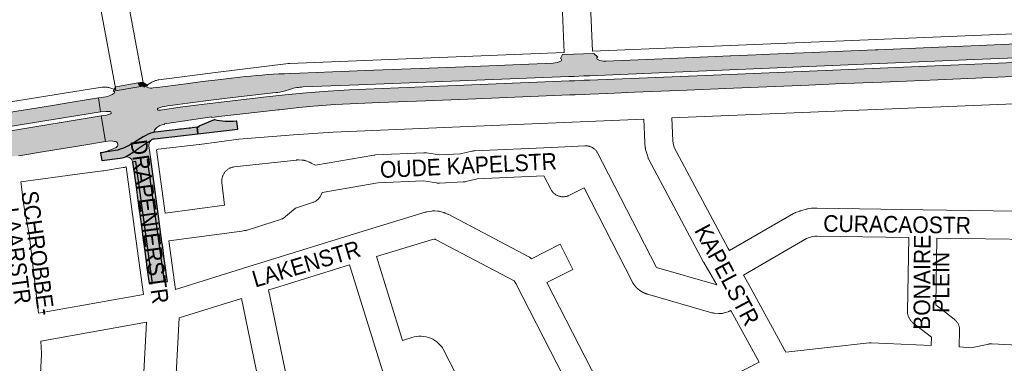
# Paper-space layout 'Layout1' of a CAD drawing. Header units: metres. Extents: x 123097 to 144122, y 392739 to 407589.
# Tile 250 of 256: x 133224 to 133681, y 398531 to 398690. Entities that reach past the tile are written whole.
import ezdxf
from ezdxf.enums import TextEntityAlignment as Align

# ---------------------------------------------------------------- set-up
doc = ezdxf.new("R2010")
doc.units = ezdxf.units.M
doc.header["$MEASUREMENT"] = 0
for name, color, linetype, lineweight in [('gs-anno-wegen algemeen tekst', 7, 'Continuous', 0), ('gs-knt-aanvullende hoofdweg', 7, 'Continuous', 0), ('gs-knt-hoofdweg', 7, 'Continuous', 0), ('gs-knt-wegen algemeen', 7, 'Continuous', 0), ('ir-ARC-asfalt-hoofdwegen-te inspecteren', 5, 'Continuous', 0), ('ir-ARC-fietspaden naastliggend- te inspecteren', 1, 'Continuous', 0)]:
    doc.layers.add(name, color=color, linetype=linetype, lineweight=lineweight)
doc.styles.add('Style-Arial', font='arial.ttf')

psp = doc.layouts.get("Layout1")

# ---------------------------------------------------------------- hatches: boundary and pattern name
at = {"layer": 'ir-ARC-asfalt-hoofdwegen-te inspecteren', "linetype": 'Continuous', "lineweight": 13, "extrusion": (0, 0, -1)}
for points in [[(-133753.898, 398666.778, 0.0107264), (-133762.116, 398666.994), (-133777.139, 398667.414), (-133778.741, 398667.439), (-133789.001, 398667.465), (-133799.005, 398667.615), (-133805.976, 398667.843), (-133806.419, 398667.858), (-133810.235, 398667.983), (-133820.457, 398668.481), (-133825.204, 398668.782), (-133828.669, 398669.002), (-133838.858, 398669.865), (-133843.605, 398670.316), (-133843.604, 398670.323), (-133843.61, 398670.317), (-133844.046, 398670.358), (-133847.05, 398670.644), (-133848.024, 398670.75), (-133848.426, 398670.794), (-133847.617, 398679.912, 0.3936255), (-133847.167, 398679.347), (-133846.501, 398679.263), (-133836.299, 398678.373), (-133827.579, 398677.666), (-133817.41, 398676.942), (-133816.045, 398676.794), (-133814.685, 398676.609, -0.0161734), (-133811.465, 398676.017), (-133805.617, 398674.695, 0.0645098), (-133799.616, 398674.078), (-133781.651, 398673.888), (-133763.7, 398673.572), (-133753.586, 398673.333), (-133751.64, 398673.239), (-133736.69, 398672.597), (-133644.857, 398668.801), (-133593.922, 398666.639), (-133542.003, 398664.477), (-133488.354, 398662.279), (-133485.87, 398662.178), (-133481.46, 398661.979), (-133478.932, 398661.883), (-133430.066, 398659.92), (-133377.178, 398657.758), (-133367.187, 398657.204), (-133357.236, 398656.406), (-133347.341, 398655.429), (-133337.358, 398654.307), (-133308.598, 398651.006), (-133298.68, 398649.694), (-133290.532, 398648.53), (-133289.516, 398648.385), (-133289.132, 398648.33), (-133288.698, 398648.268, 0.9568047), (-133288.414, 398649.227, 0.035754), (-133290.391, 398649.867, 0.0200493), (-133295.311, 398650.674), (-133302.256, 398651.632), (-133314.166, 398653.15), (-133323.066, 398654.162), (-133342.953, 398656.457, -0.0459186), (-133346.859, 398657.2), (-133349.744, 398658.05, 0.0671214), (-133355.694, 398659.091), (-133381.428, 398660.103), (-133412.622, 398661.315), (-133478.803, 398663.925), (-133481.329, 398663.992), (-133485.729, 398664.188), (-133488.303, 398664.294), (-133527.928, 398665.914), (-133666.609, 398671.753), (-133751.53, 398675.251), (-133753.493, 398675.297), (-133796.216, 398676.98), (-133806.196, 398677.393), (-133814.615, 398677.87), (-133817.184, 398678.016), (-133827.153, 398678.695), (-133837.105, 398679.49), (-133847.062, 398680.4, 0.3999016), (-133847.616, 398679.923), (-133846.994, 398686.923), (-133846.417, 398686.87), (-133836.221, 398685.928), (-133828.983, 398685.339), (-133819.82, 398684.695), (-133815.904, 398684.447), (-133807.286, 398683.964), (-133757.676, 398681.952), (-133751.304, 398681.693), (-133734.532, 398681.01), (-133731.292, 398680.897), (-133711.8, 398680.089), (-133693.324, 398679.333), (-133669.048, 398678.322), (-133650.238, 398677.541), (-133622.074, 398676.361), (-133620.843, 398676.294), (-133602.263, 398675.494), (-133591.576, 398675.045), (-133583.339, 398674.713), (-133571.994, 398674.214), (-133568.751, 398674.102), (-133565.523, 398673.962), (-133553.863, 398673.5), (-133553.621, 398673.471), (-133522.387, 398672.163), (-133514.648, 398671.847), (-133495.957, 398671.097, 0.1359244), (-133491.932, 398671.984, 0.6908089), (-133492.166, 398672.954), (-133490.409, 398674.669), (-133485.58, 398674.477), (-133480.956, 398674.266), (-133475.895, 398674.097), (-133474.973, 398672.21, 0.7231662), (-133475.226, 398671.267, 0.1181142), (-133471.533, 398670.088), (-133430.378, 398668.449), (-133409.914, 398667.656), (-133388.444, 398666.844), (-133369.292, 398666.091), (-133354.069, 398665.52), (-133349.169, 398665.332), (-133346.948, 398665.226, -0.019061), (-133326.308, 398663.619), (-133316.129, 398662.426), (-133308.96, 398661.577), (-133301.246, 398660.584), (-133299.034, 398660.284), (-133289.241, 398659.031), (-133286.198, 398658.641, 0.0949148), (-133283.553, 398658.834, 0.793158), (-133283.608, 398659.829), (-133280.399, 398659.289), (-133267.654, 398657.143, 0.7502351), (-133268.016, 398656.246), (-133267.171, 398655.659, 0.0957507), (-133264.253, 398654.542), (-133263.092, 398654.363), (-133260.772, 398653.993), (-133261.811, 398647.594), (-133264.152, 398647.742, 0.0886892), (-133266.295, 398647.658, 0.783693), (-133266.397, 398646.647), (-133266.294, 398646.609, 0.0382907), (-133264.445, 398646.094), (-133262.108, 398645.739), (-133263.989, 398633.764), (-133266.318, 398634.068), (-133267.453, 398634.003), (-133268.296, 398633.872), (-133268.668, 398633.815, 0.7132328), (-133268.935, 398631.068), (-133266.894, 398630.158), (-133264.641, 398629.338), (-133262.951, 398628.909), (-133261.755, 398628.653), (-133261.817, 398628.369), (-133264.702, 398629.043), (-133269.832, 398629.842, -0.0680743), (-133277.869, 398633.674), (-133281.587, 398636.045, 0.0824775), (-133286.328, 398637.991), (-133287.13, 398638.208, 0.6702343), (-133286.699, 398639.046), (-133287.414, 398639.79), (-133287.584, 398639.946), (-133287.558, 398639.939, 0.1940963), (-133291.38, 398641.716), (-133291.392, 398641.717), (-133291.358, 398641.949), (-133313.281, 398645.275), (-133313.336, 398645.005), (-133316.542, 398645.383), (-133326.358, 398646.495), (-133344.075, 398648.503), (-133344.562, 398648.556), (-133351.257, 398649.286), (-133353.699, 398649.52), (-133360.438, 398650.166), (-133370.464, 398650.895), (-133380.886, 398651.413), (-133391.12, 398651.88), (-133412.565, 398652.717), (-133432.02, 398653.487), (-133479.205, 398655.389), (-133481.759, 398655.49), (-133486.086, 398655.656), (-133488.626, 398655.761), (-133496.867, 398656.1), (-133509.292, 398656.624), (-133533.715, 398657.608), (-133555.154, 398658.518), (-133589.999, 398659.95), (-133602.454, 398660.508), (-133623.884, 398661.352), (-133635.309, 398661.849), (-133649.765, 398662.452), (-133674.186, 398663.495), (-133694.613, 398664.335), (-133713.042, 398665.134), (-133751.869, 398666.722)], [(-133173.864, 398639.895, 0.1491156), (-133170.456, 398640.505, 0.6269432), (-133170.639, 398641.442), (-133168.764, 398641.112), (-133161.006, 398639.748, 0.4254686), (-133161.393, 398639.143, 0.2986643), (-133159.705, 398637.52), (-133108.194, 398629.309), (-133086.969, 398625.942), (-133068.192, 398622.973), (-133048.979, 398619.915), (-133028.765, 398616.673), (-133007.558, 398613.305), (-133000, 398612.112), (-132989.314, 398610.425), (-132949.903, 398604.114), (-132909.476, 398597.707), (-132905.275, 398597.051), (-132898.37, 398595.973), (-132886.131, 398594.034), (-132884.095, 398593.713), (-132879.176, 398592.862), (-132867.599, 398590.617), (-132863.419, 398589.83), (-132858.526, 398588.977), (-132857.183, 398588.769), (-132843.475, 398586.569), (-132842.42, 398586.4), (-132840.42, 398586.08, 0.0277004), (-132831.705, 398585.186), (-132828.911, 398585.106), (-132825.053, 398585.154), (-132822.176, 398585.349), (-132819.001, 398585.687), (-132815.84, 398586.145), (-132812.698, 398586.722), (-132811.191, 398587.044), (-132808.782, 398587.62), (-132811.673, 398578.431), (-132813.774, 398578.063), (-132816.45, 398577.667), (-132819.099, 398577.349), (-132821.755, 398577.09), (-132824.418, 398576.93), (-132826.952, 398576.873), (-132829.924, 398577.21), (-132832.884, 398577.689), (-132833.116, 398577.729), (-132837.817, 398578.542), (-132864.406, 398583.453), (-132874.206, 398585.298), (-132883.092, 398586.984), (-132906.418, 398590.682), (-133000, 398605.562), (-133059.751, 398615.063), (-133160.734, 398631.06), (-133161.488, 398631.18), (-133174.884, 398633.487), (-133176.134, 398633.702), (-133194.972, 398636.784), (-133230.172, 398642.496), (-133261.811, 398647.594), (-133260.772, 398653.993), (-133248.485, 398651.991), (-133239.527, 398650.562), (-133228.824, 398648.822), (-133216.221, 398646.809), (-133210.555, 398645.88), (-133191.344, 398642.775), (-133174.107, 398639.948)]]:
    psp.add_hatch(color=5, dxfattribs=at).paths.add_polyline_path(points)
at = {"layer": 'ir-ARC-asfalt-hoofdwegen-te inspecteren', "linetype": 'Continuous', "lineweight": 13}
for points in [[(133267.654, 398657.143), (133268.746, 398659.166), (133268.989, 398659.208), (133279.036, 398660.948), (133279.679, 398659.931), (133280.399, 398659.289)], [(133280.399, 398659.289), (133279.679, 398659.931), (133279.036, 398660.948), (133281.318, 398661.343), (133283.608, 398659.829)], [(132827.073, 398573.96, 0.00325), (132826.36, 398573.741), (132819.37, 398571.251), (132817.022, 398570.272), (132814.6, 398569.261), (132817.532, 398559.841), (132820.145, 398561.27), (132831.789, 398567.278, -0.0464668), (132850.137, 398572.989), (132851.351, 398573.263), (132872.519, 398576.694), (132913.921, 398583.321), (132932.161, 398586.131), (132944.973, 398588.215), (132951.383, 398589.268), (133000, 398596.973), (133050.397, 398604.961), (133093.772, 398611.846), (133113.008, 398614.665), (133131.268, 398617.189), (133148.584, 398619.554), (133162.266, 398621.435), (133172.803, 398622.884), (133176.493, 398623.384), (133192.118, 398625.499), (133204.271, 398627.06, -0.0450794), (133215.274, 398627.086), (133215.736, 398627.054, 0.0517466), (133223.718, 398627.205), (133226.687, 398627.653), (133234.811, 398628.974), (133253.034, 398631.976), (133263.989, 398633.764), (133262.108, 398645.739), (133219.189, 398638.634, 0.0400638), (133209.563, 398636.049, -0.0647366), (133197.967, 398632.88), (133175.468, 398629.825), (133164.325, 398628.312), (133161.239, 398627.888), (133117.802, 398621.92), (133093.103, 398618.329), (133068.426, 398614.443), (133018.111, 398606.458), (133000, 398603.579), (132967.778, 398598.456), (132916.485, 398590.284), (132864.634, 398581.957), (132858.236, 398580.967), (132849.354, 398579.386), (132839.572, 398577.354), (132834.722, 398576.148), (132833.719, 398575.867), (132829.936, 398574.808)]]:
    psp.add_hatch(color=5, dxfattribs=at).paths.add_polyline_path(points)
at = {"layer": 'ir-ARC-asfalt-hoofdwegen-te inspecteren', "linetype": 'Continuous', "lineweight": 13, "extrusion": (0, 0, -1)}
psp.add_hatch(color=5, dxfattribs=at).paths.add_polyline_path([(-133284.159, 398631.881), (-133284.345, 398633.274), (-133285.155, 398634.422), (-133281.467, 398632.103), (-133277.932, 398629.558), (-133275.659, 398628.048), (-133273.26, 398626.747), (-133273.031, 398626.63), (-133274.238, 398626.729), (-133275.374, 398626.305), (-133276.221, 398625.439), (-133276.619, 398624.295), (-133278.067, 398624.481), (-133282.838, 398589.844), (-133285.798, 398568.069), (-133287.834, 398568.353), (-133287.932, 398568.559), (-133288.164, 398568.761), (-133288.802, 398568.851), (-133289.093, 398568.707), (-133289.232, 398568.558), (-133291.26, 398568.818), (-133290.436, 398574.403), (-133288.854, 398585.66), (-133283.441, 398625.474), (-133285.001, 398625.686)], flags=0)
at = {"layer": 'ir-ARC-fietspaden naastliggend- te inspecteren', "linetype": 'Continuous', "lineweight": 30, "extrusion": (0, 0, -1)}
psp.add_hatch(color=1, dxfattribs=at).paths.add_polyline_path([(-133324.557, 398643.245, 0.073616), (-133314.556, 398643.799), (-133314.462, 398643.815), (-133307.277, 398640.892, 0.5319544), (-133307.031, 398640.467), (-133306.575, 398640.415), (-133306.912, 398637.45), (-133325.321, 398639.532), (-133324.906, 398643.284)])
at = {"layer": 'ir-ARC-fietspaden naastliggend- te inspecteren', "linetype": 'Continuous', "lineweight": 30}
psp.add_hatch(color=1, dxfattribs=at).paths.add_polyline_path([(133286.328, 398637.991, 0.0824775), (133281.587, 398636.045), (133277.869, 398633.674, -0.0680743), (133269.832, 398629.842), (133264.702, 398629.043), (133261.817, 398628.369), (133262.283, 398624.966), (133270.904, 398626.146), (133271.711, 398626.298), (133273.031, 398626.63), (133273.26, 398626.747, 0.0449474), (133277.932, 398629.558, -0.0312787), (133285.155, 398634.422, -0.1517727), (133286.768, 398635.128), (133306.912, 398637.45), (133306.575, 398640.415), (133303.219, 398640.034), (133303.223, 398640.002), (133303.194, 398640.031), (133302.781, 398639.984), (133299.203, 398639.578), (133299.203, 398639.578), (133298.83, 398639.536), (133298.457, 398639.494), (133298.457, 398639.494), (133296.273, 398639.246), (133287.13, 398638.208)])
for points in [[(133284.108, 398569.159), (133284.293, 398567.859), (133285.798, 398568.069), (133282.838, 398589.844), (133278.067, 398624.481), (133276.619, 398624.295), (133277.34, 398619.109), (133277.909, 398614.898), (133278.203, 398612.661), (133279.564, 398602.763), (133279.903, 398600.089), (133281.004, 398592.14), (133281.372, 398589.34), (133281.928, 398585.241), (133282.888, 398578.162), (133283.288, 398575.209)], [(133288.942, 398596.743), (133288.767, 398598.029), (133287.817, 398604.892), (133286.727, 398612.994), (133285.001, 398625.686), (133283.441, 398625.474), (133288.854, 398585.66), (133290.436, 398574.403), (133291.26, 398568.818), (133292.735, 398569.007), (133292.485, 398570.756), (133291.73, 398576.296), (133291.32, 398579.303), (133290.423, 398585.884), (133290.365, 398586.307), (133289.759, 398590.753)]]:
    psp.add_hatch(color=1, dxfattribs=at).paths.add_polyline_path(points, flags=0)

# ---------------------------------------------------------------- linework, layer by layer
at = {"layer": 'gs-knt-aanvullende hoofdweg', "color": 7, "linetype": 'Continuous', "flags": 128}
for points in [[(133287.708, 398630.037), (133291.703, 398600.645)], [(133281.667, 398562.979), (133277.697, 398592.172), (133273.624, 398622.091)], [(133293.458, 398587.744), (133296.513, 398565.274)], [(133274.299, 398388.106), (133274.577, 398391.488), (133282.997, 398550.03)], [(133298.151, 398552.149), (133289.57, 398390.583), (133289.556, 398390.366), (133289.302, 398387.278)]]:
    psp.add_lwpolyline(points, dxfattribs=at)
at = {"layer": 'gs-knt-hoofdweg', "color": 7, "linetype": 'Continuous', "flags": 128}
for points in [[(133489.702, 398675.627), (133767.646, 398687.131), (133814.815, 398689.201), (133846.123, 398691.621), (133846.502, 398691.641), (133846.882, 398691.644), (133847.261, 398691.628), (133847.639, 398691.594), (133848.016, 398691.543), (133848.389, 398691.473), (133848.759, 398691.386), (133849.124, 398691.282), (133849.483, 398691.16), (133849.837, 398691.022), (133850.184, 398690.867), (133851.405, 398690.285)], [(133281.872, 398658.942), (133285.587, 398661.251), (133285.913, 398661.444), (133286.249, 398661.621), (133286.593, 398661.782), (133286.944, 398661.926), (133287.301, 398662.054), (133287.664, 398662.165), (133288.032, 398662.258), (133288.404, 398662.334), (133288.779, 398662.391), (133314.976, 398665.813), (133315.042, 398665.821), (133348.845, 398669.949), (133349.17, 398669.982), (133349.495, 398670.002), (133476.693, 398675.097)], [(133170.492, 398644.16), (133219.073, 398652.093), (133253.642, 398657.663), (133253.735, 398657.677), (133262.441, 398658.975), (133262.798, 398659.021), (133263.157, 398659.049), (133263.517, 398659.062), (133263.876, 398659.059), (133264.236, 398659.039), (133264.594, 398659.004), (133264.95, 398658.952), (133265.304, 398658.884), (133265.654, 398658.801), (133266, 398658.702), (133268.841, 398657.819)], [(133752.166, 398654.025), (133745.534, 398653.811), (133526.565, 398644.721)], [(133513.557, 398644.179), (133395.227, 398639.248), (133369.575, 398638.073), (133351.223, 398636.953), (133325.807, 398634.933), (133307.613, 398632.481), (133307.484, 398632.465), (133288.411, 398630.283), (133287.708, 398630.037)], [(133273.624, 398622.091), (133273.454, 398622.024), (133273.161, 398621.925), (133272.863, 398621.84), (133272.562, 398621.77), (133272.258, 398621.713), (133263.082, 398620.24), (133262.847, 398620.207), (133252.167, 398618.89), (133224.743, 398615.16)]]:
    psp.add_lwpolyline(points, dxfattribs=at)
at = {"layer": 'gs-knt-wegen algemeen', "color": 7, "linetype": 'Continuous', "flags": 128}
for points in [[(133476.693, 398675.097), (133471.823, 398790.154), (133471.817, 398790.457), (133471.825, 398790.761), (133471.848, 398791.063), (133472.897, 398801.776)], [(133485.054, 398785.438), (133489.702, 398675.627)], [(133268.841, 398657.819), (133245.782, 398781.372)], [(133259.212, 398780.376), (133281.785, 398659.43), (133281.793, 398659.385), (133281.872, 398658.942)], [(133547.356, 398567.375), (133545.267, 398571.163), (133541.395, 398577.689), (133541.25, 398577.945), (133515.867, 398625.482), (133515.739, 398625.735), (133515.622, 398625.994), (133515.516, 398626.258), (133515.422, 398626.527), (133515.339, 398626.799), (133514.409, 398630.133), (133514.34, 398630.406), (133514.282, 398630.682), (133514.236, 398630.96), (133514.202, 398631.24), (133514.031, 398632.965), (133514.015, 398633.151), (133514.005, 398633.338), (133513.557, 398644.179)], [(133526.565, 398644.721), (133527.006, 398634.063), (133527.102, 398633.087), (133527.689, 398630.985), (133552.666, 398584.207), (133553.232, 398583.253)], [(133291.703, 398600.645), (133319.162, 398604.372), (133317.999, 398614.845), (133317.971, 398615.164), (133317.96, 398615.483), (133317.963, 398615.802), (133317.983, 398616.121), (133318.018, 398616.439), (133318.069, 398616.754), (133318.135, 398617.067), (133318.216, 398617.376), (133318.313, 398617.681), (133318.424, 398617.98), (133318.55, 398618.274), (133318.69, 398618.561), (133318.844, 398618.841), (133319.011, 398619.113), (133319.192, 398619.376), (133319.386, 398619.631), (133319.591, 398619.875), (133319.809, 398620.109), (133320.037, 398620.333), (133320.277, 398620.544), (133320.526, 398620.744), (133320.785, 398620.931), (133321.053, 398621.106), (133321.329, 398621.267), (133321.612, 398621.414), (133321.903, 398621.547), (133322.2, 398621.666), (133322.502, 398621.77), (133322.808, 398621.859), (133323.119, 398621.933), (133323.433, 398621.991), (133323.75, 398622.034), (133352.53, 398625.232), (133352.781, 398625.255), (133353.033, 398625.268), (133353.285, 398625.272), (133353.537, 398625.266), (133355.074, 398625.198), (133355.36, 398625.179), (133355.645, 398625.147), (133355.928, 398625.103), (133356.209, 398625.047), (133356.487, 398624.978), (133356.762, 398624.897), (133357.033, 398624.804), (133358.477, 398624.273), (133358.712, 398624.182), (133358.942, 398624.081), (133359.169, 398623.972), (133359.392, 398623.854), (133361.328, 398622.778), (133388.417, 398627.491), (133388.69, 398627.532), (133388.963, 398627.562), (133389.238, 398627.58), (133411.544, 398628.591), (133411.805, 398628.598), (133412.065, 398628.594), (133412.325, 398628.58), (133412.584, 398628.555), (133412.842, 398628.52), (133418.883, 398627.578), (133428.593, 398628.056), (133433.834, 398629.318), (133434.139, 398629.384), (133434.447, 398629.435), (133434.757, 398629.471), (133435.068, 398629.492), (133470.695, 398631.082), (133470.719, 398631.083)], [(133470.719, 398631.083), (133470.722, 398631.083), (133470.726, 398631.083)], [(133470.719, 398631.083), (133470.722, 398631.083), (133470.726, 398631.083)], [(133470.726, 398631.083), (133486.154, 398631.839), (133486.464, 398631.847), (133486.774, 398631.84), (133487.084, 398631.818), (133487.393, 398631.782), (133487.699, 398631.73), (133488.002, 398631.665), (133488.302, 398631.584), (133488.598, 398631.49), (133488.889, 398631.382), (133489.175, 398631.259), (133489.454, 398631.124)], [(133489.454, 398631.124), (133489.727, 398630.975), (133489.992, 398630.813), (133490.249, 398630.639), (133490.498, 398630.453), (133490.737, 398630.255), (133490.967, 398630.046), (133491.186, 398629.827), (133491.395, 398629.597), (133491.592, 398629.357), (133491.778, 398629.108), (133491.952, 398628.851), (133492.113, 398628.586), (133492.262, 398628.313), (133494.449, 398624.058), (133519.447, 398575.423), (133547.356, 398567.375)], [(133224.743, 398615.16), (133226.238, 398604.187), (133228.772, 398589.969), (133228.802, 398589.782), (133228.828, 398589.595), (133233.018, 398554.309)], [(133467.17, 398617.892), (133436.274, 398616.513), (133431.047, 398615.255), (133430.749, 398615.191), (133430.449, 398615.14), (133430.147, 398615.104), (133429.843, 398615.082), (133418.858, 398614.541), (133418.593, 398614.533), (133418.327, 398614.536), (133418.062, 398614.55), (133417.798, 398614.575), (133417.535, 398614.611), (133411.481, 398615.555), (133390.241, 398614.592), (133364.496, 398610.114), (133363.816, 398608.784), (133363.665, 398608.504), (133363.499, 398608.231), (133363.32, 398607.967), (133363.129, 398607.712), (133362.926, 398607.466), (133362.71, 398607.231), (133362.483, 398607.007), (133362.246, 398606.794), (133361.999, 398606.593), (133361.742, 398606.404), (133361.476, 398606.229), (133361.201, 398606.066), (133360.92, 398605.917), (133360.631, 398605.782), (133360.336, 398605.661), (133360.035, 398605.555), (133352.099, 398602.971), (133347.469, 398598.992), (133347.245, 398598.808), (133347.013, 398598.634), (133346.774, 398598.471), (133346.527, 398598.318), (133346.274, 398598.177), (133346.015, 398598.047), (133345.751, 398597.929), (133345.481, 398597.822), (133345.208, 398597.728), (133329.647, 398592.756), (133329.376, 398592.675), (133329.101, 398592.607), (133328.823, 398592.551), (133328.543, 398592.506), (133327.211, 398592.325), (133293.458, 398587.744)], [(133553.906, 398555.495), (133553.84, 398555.458), (133553.613, 398555.339), (133553.382, 398555.229), (133553.147, 398555.128), (133552.909, 398555.036), (133552.666, 398554.954), (133550.808, 398554.364), (133550.502, 398554.275), (133550.192, 398554.201), (133549.879, 398554.143), (133549.563, 398554.099), (133549.246, 398554.072), (133548.927, 398554.06), (133548.608, 398554.063), (133548.29, 398554.082), (133546.348, 398554.246), (133546.094, 398554.273), (133545.841, 398554.309), (133545.589, 398554.356), (133545.34, 398554.412), (133545.093, 398554.478), (133515.214, 398563.093), (133515.142, 398563.114), (133515.072, 398563.135), (133515.002, 398563.156), (133514.932, 398563.178), (133514.862, 398563.2), (133514.793, 398563.223), (133514.723, 398563.247), (133514.654, 398563.27), (133514.585, 398563.294), (133514.516, 398563.319), (133514.446, 398563.344), (133514.378, 398563.369), (133514.31, 398563.395), (133514.241, 398563.421), (133514.173, 398563.448), (133514.105, 398563.475), (133514.037, 398563.503), (133513.969, 398563.531), (133513.901, 398563.559), (133513.835, 398563.588), (133513.767, 398563.617), (133513.7, 398563.647), (133513.633, 398563.677), (133513.567, 398563.708), (133513.501, 398563.739), (133513.434, 398563.77), (133513.368, 398563.802), (133513.303, 398563.834), (133513.237, 398563.867), (133513.171, 398563.9), (133513.106, 398563.934), (133513.042, 398563.967), (133512.977, 398564.002), (133512.912, 398564.037), (133512.848, 398564.072), (133512.784, 398564.107), (133512.72, 398564.143), (133512.656, 398564.18), (133512.593, 398564.217), (133512.53, 398564.254), (133512.467, 398564.291), (133512.404, 398564.329), (133512.342, 398564.368), (133512.28, 398564.406), (133512.218, 398564.446), (133512.156, 398564.485), (133512.095, 398564.525), (133512.034, 398564.565), (133511.973, 398564.606), (133511.912, 398564.648), (133511.852, 398564.689), (133511.792, 398564.731), (133511.732, 398564.773), (133511.672, 398564.816), (133511.613, 398564.859), (133511.554, 398564.902), (133511.495, 398564.946), (133511.437, 398564.99), (133511.378, 398565.035), (133511.321, 398565.079), (133511.263, 398565.125), (133511.206, 398565.171), (133511.148, 398565.217), (133511.092, 398565.263), (133511.036, 398565.31), (133510.979, 398565.357), (133510.923, 398565.404), (133510.868, 398565.452), (133510.813, 398565.5), (133510.758, 398565.549), (133510.703, 398565.598), (133510.649, 398565.646), (133510.595, 398565.696), (133510.541, 398565.746), (133510.488, 398565.796), (133510.435, 398565.846), (133510.382, 398565.898), (133510.33, 398565.949), (133510.277, 398566.001), (133510.226, 398566.052), (133510.175, 398566.104), (133510.123, 398566.157), (133510.073, 398566.21), (133510.023, 398566.263), (133509.972, 398566.316), (133509.923, 398566.37), (133509.873, 398566.425), (133509.824, 398566.479), (133509.776, 398566.534), (133509.727, 398566.589), (133509.679, 398566.644), (133509.632, 398566.7), (133509.584, 398566.756), (133509.537, 398566.812), (133509.491, 398566.869), (133509.445, 398566.925), (133509.399, 398566.983), (133509.353, 398567.04), (133509.308, 398567.098), (133509.264, 398567.156), (133509.219, 398567.214), (133509.175, 398567.273), (133509.131, 398567.332), (133509.089, 398567.391), (133509.045, 398567.45), (133509.003, 398567.51), (133508.961, 398567.57), (133508.919, 398567.63), (133508.878, 398567.691), (133508.837, 398567.752), (133508.796, 398567.813), (133508.756, 398567.874), (133508.716, 398567.935), (133508.677, 398567.997), (133508.638, 398568.059), (133508.599, 398568.121), (133508.561, 398568.184), (133508.523, 398568.247), (133508.486, 398568.31), (133508.449, 398568.373), (133508.412, 398568.436), (133508.376, 398568.5), (133508.34, 398568.564), (133508.305, 398568.628), (133508.27, 398568.693), (133508.235, 398568.757), (133508.201, 398568.822), (133508.168, 398568.887), (133508.166, 398568.89), (133485.836, 398612.334), (133479.143, 398608.922), (133478.858, 398608.784), (133478.565, 398608.661), (133478.267, 398608.553), (133477.964, 398608.459), (133477.657, 398608.379), (133477.347, 398608.315), (133477.033, 398608.266), (133476.718, 398608.233), (133476.401, 398608.215), (133476.084, 398608.212), (133475.767, 398608.225), (133475.451, 398608.253), (133475.137, 398608.296), (133474.826, 398608.355), (133474.517, 398608.429), (133474.212, 398608.517), (133473.913, 398608.621), (133473.618, 398608.739), (133473.33, 398608.871), (133473.048, 398609.017), (133472.774, 398609.177), (133472.508, 398609.349), (133472.251, 398609.535), (133472.003, 398609.733), (133471.765, 398609.942), (133471.538, 398610.163), (133471.321, 398610.395), (133471.116, 398610.637), (133470.923, 398610.889), (133470.743, 398611.15), (133470.575, 398611.419), (133470.421, 398611.696), (133467.17, 398617.892)], [(133338.491, 398578.305), (133379.511, 398590.973), (133412.17, 398601.059), (133412.476, 398601.145), (133412.785, 398601.217), (133413.098, 398601.273), (133415.255, 398601.606), (133415.547, 398601.644), (133415.842, 398601.669), (133416.137, 398601.681), (133416.432, 398601.679), (133416.726, 398601.664), (133417.948, 398601.574), (133418.208, 398601.55), (133418.466, 398601.515), (133418.723, 398601.47), (133418.979, 398601.415), (133419.231, 398601.349), (133420.742, 398600.922)], [(133420.742, 398600.922), (133420.746, 398600.922), (133420.749, 398600.921)], [(133420.742, 398600.922), (133420.746, 398600.922), (133420.749, 398600.921)], [(133420.749, 398600.921), (133420.925, 398600.87), (133421.052, 398600.829), (133421.228, 398600.767), (133421.352, 398600.72), (133421.525, 398600.65), (133422.327, 398600.31), (133422.577, 398600.198), (133422.818, 398600.076), (133422.821, 398600.075), (133422.825, 398600.073)], [(133553.232, 398583.253), (133582.936, 398600.418), (133583.173, 398600.548), (133583.416, 398600.669), (133583.664, 398600.78), (133583.916, 398600.88), (133585.828, 398601.594), (133586.071, 398601.679), (133586.318, 398601.755), (133588.793, 398602.461), (133589.091, 398602.539), (133589.392, 398602.602), (133589.696, 398602.651), (133591.296, 398602.87), (133591.589, 398602.903), (133591.882, 398602.923), (133593.482, 398602.996), (133593.683, 398603.002), (133593.884, 398603.002), (133643.015, 398602.207)], [(133643.015, 398602.207), (133718.89, 398601.119)], [(133417.033, 398588.442), (133416.824, 398588.501), (133416.427, 398588.612), (133415.556, 398588.478), (133389.588, 398580.458)], [(133636.306, 398589.294), (133593.875, 398589.981), (133592.77, 398589.93), (133591.92, 398589.814), (133590.14, 398589.306), (133588.98, 398588.873), (133559.7, 398571.953)], [(133646.697, 398539.341), (133646.819, 398543.208), (133638.28, 398549.863), (133638.035, 398550.064), (133637.8, 398550.276), (133637.576, 398550.5), (133637.363, 398550.734), (133637.161, 398550.978), (133636.972, 398551.232), (133636.795, 398551.495), (133636.631, 398551.766), (133636.481, 398552.044), (133636.344, 398552.33), (133636.221, 398552.622), (133636.113, 398552.919), (133636.019, 398553.222), (133635.94, 398553.529), (133635.876, 398553.839), (133635.827, 398554.152), (133635.794, 398554.467), (133635.776, 398554.783), (133635.773, 398555.099), (133636.306, 398589.294)], [(133649.323, 398589.096), (133648.842, 398558.139), (133657.431, 398551.445), (133657.668, 398551.251), (133657.895, 398551.046), (133658.113, 398550.831), (133658.32, 398550.606), (133658.517, 398550.372), (133658.702, 398550.128), (133658.875, 398549.876), (133659.037, 398549.616), (133659.186, 398549.349), (133659.323, 398549.075), (133659.446, 398548.795), (133659.556, 398548.51), (133659.653, 398548.22), (133659.735, 398547.925), (133659.804, 398547.627), (133659.859, 398547.326), (133659.9, 398547.023), (133659.926, 398546.718), (133659.938, 398546.412), (133659.936, 398546.106), (133659.702, 398538.638)], [(133716.882, 398588.128), (133649.323, 398589.096)], [(133296.513, 398565.274), (133330.063, 398575.703), (133338.484, 398578.303)], [(133338.484, 398578.303), (133338.487, 398578.304), (133338.491, 398578.305)], [(133338.484, 398578.303), (133338.487, 398578.304), (133338.491, 398578.305)], [(133389.588, 398580.458), (133401.675, 398541.64), (133406.066, 398543.023), (133407.134, 398543.308), (133408.223, 398543.5), (133409.325, 398543.596), (133410.431, 398543.595), (133411.532, 398543.499), (133412.621, 398543.307), (133413.689, 398543.02), (133414.728, 398542.642), (133415.73, 398542.174), (133416.688, 398541.621), (133417.594, 398540.987), (133418.441, 398540.276), (133419.223, 398539.494), (133419.933, 398538.648), (133420.106, 398538.412), (133420.268, 398538.168), (133420.419, 398537.918), (133420.558, 398537.661), (133457.677, 398465.479)], [(133377.148, 398576.616), (133342.332, 398565.865)], [(133369.223, 398421.603), (133396.19, 398433.892), (133418.432, 398444.03), (133391.185, 398531.534), (133377.148, 398576.616)], [(133559.7, 398571.953), (133562.165, 398567.483), (133578.823, 398537.258), (133578.948, 398537.018), (133579.064, 398536.773), (133579.345, 398536.145)], [(133342.326, 398565.863), (133339.568, 398565.011)], [(133339.568, 398565.011), (133369.223, 398421.603)], [(133342.332, 398565.865), (133342.329, 398565.864), (133342.326, 398565.863)], [(133342.332, 398565.865), (133342.329, 398565.864), (133342.326, 398565.863)], [(133233.018, 398554.309), (133281.667, 398562.979)], [(133289.302, 398387.278), (133292.638, 398387.094), (133294.801, 398387.451), (133295.615, 398387.735), (133357.077, 398416.045), (133327.073, 398561.139), (133298.151, 398552.149)], [(133567.079, 398531.591), (133553.906, 398555.495)], [(133282.997, 398550.03), (133234.131, 398541.283)], [(133234.131, 398541.283), (133234.385, 398535.688), (133234.391, 398535.475), (133234.391, 398535.262), (133234.383, 398535.052), (133234.383, 398535.048), (133234.382, 398535.045), (133226.759, 398390.749)], [(133579.345, 398536.145), (133617.927, 398540.499), (133618.179, 398540.522), (133618.431, 398540.536), (133618.684, 398540.54), (133618.936, 398540.534), (133646.697, 398539.341)], [(133659.702, 398538.638), (133665.131, 398538.281), (133673.381, 398539.969), (133673.654, 398540.019), (133673.928, 398540.057), (133674.204, 398540.083), (133674.48, 398540.098), (133674.757, 398540.101), (133675.034, 398540.092), (133695.474, 398538.999)], [(133504.166, 398499.214), (133567.079, 398531.591)]]:
    psp.add_lwpolyline(points, dxfattribs=at)
for points in [[(133422.825, 398600.073), (133460.267, 398580.339), (133460.524, 398580.196), (133460.773, 398580.042), (133461.016, 398579.877), (133461.251, 398579.702), (133461.477, 398579.515), (133461.517, 398579.481), (133474.789, 398586.176, -0.368636), (133474.801, 398586.172), (133480.657, 398574.563, -0.3686349), (133480.653, 398574.551), (133468.643, 398568.493), (133504.166, 398499.214)], [(133539.609, 398401.297), (133521.085, 398437.648), (133495.555, 398487.473), (133454.262, 398568.003), (133453.41, 398569.236), (133416.992, 398588.43, -0.7839674), (133416.998, 398588.448), (133417.033, 398588.442)]]:
    psp.add_lwpolyline(points, format="xyb", dxfattribs=at)
at = {"layer": 'ir-ARC-asfalt-hoofdwegen-te inspecteren', "color": 5, "linetype": 'Continuous', "lineweight": 13}
for points in [[(133693.324, 398679.333), (133669.048, 398678.322), (133650.238, 398677.541), (133622.074, 398676.361), (133620.843, 398676.294), (133602.263, 398675.494), (133591.576, 398675.045), (133583.339, 398674.713), (133571.994, 398674.214), (133568.751, 398674.102), (133565.523, 398673.962), (133553.863, 398673.5), (133553.621, 398673.471), (133522.387, 398672.163), (133514.648, 398671.847), (133495.957, 398671.097, -0.1359244), (133491.932, 398671.984, -0.6908089), (133492.166, 398672.954), (133490.409, 398674.669), (133485.58, 398674.477), (133480.956, 398674.266), (133475.895, 398674.097), (133474.973, 398672.21, -0.7231662), (133475.226, 398671.267, -0.1181142), (133471.533, 398670.088), (133430.378, 398668.449), (133409.914, 398667.656), (133388.444, 398666.844), (133369.292, 398666.091), (133354.069, 398665.52), (133349.169, 398665.332), (133346.948, 398665.226, 0.019061), (133326.308, 398663.619), (133316.129, 398662.426), (133308.96, 398661.577), (133301.246, 398660.584), (133299.034, 398660.284), (133289.241, 398659.031), (133286.198, 398658.641, -0.0949148), (133283.553, 398658.834, -0.793158), (133283.608, 398659.829), (133280.399, 398659.289), (133267.654, 398657.143, -0.7502351), (133268.016, 398656.246), (133267.171, 398655.659, -0.0957507), (133264.253, 398654.542), (133263.092, 398654.363), (133260.772, 398653.993), (133261.811, 398647.594), (133264.152, 398647.742, -0.0886892), (133266.295, 398647.658, -0.783693), (133266.397, 398646.647), (133266.294, 398646.609, -0.0382907), (133264.445, 398646.094), (133262.108, 398645.739), (133263.989, 398633.764), (133266.318, 398634.068), (133267.453, 398634.003), (133268.296, 398633.872), (133268.668, 398633.815, -0.7132328), (133268.935, 398631.068), (133266.894, 398630.158), (133264.641, 398629.338), (133262.951, 398628.909), (133261.755, 398628.653), (133261.817, 398628.369), (133264.702, 398629.043), (133269.832, 398629.842, 0.0680743), (133277.869, 398633.674), (133281.587, 398636.045, -0.0824775), (133286.328, 398637.991), (133287.13, 398638.208, -0.6702343), (133286.699, 398639.046), (133287.414, 398639.79), (133287.584, 398639.946), (133287.558, 398639.939, -0.1940963), (133291.38, 398641.716), (133291.392, 398641.717), (133291.358, 398641.949), (133313.281, 398645.275), (133313.336, 398645.005), (133316.542, 398645.383), (133326.358, 398646.495), (133344.075, 398648.503), (133344.562, 398648.556), (133351.257, 398649.286), (133353.699, 398649.52), (133360.438, 398650.166), (133370.464, 398650.895), (133380.886, 398651.413), (133391.12, 398651.88), (133412.565, 398652.717), (133432.02, 398653.487), (133479.205, 398655.389), (133481.759, 398655.49), (133486.086, 398655.656), (133488.626, 398655.761), (133496.867, 398656.1), (133509.292, 398656.624), (133533.715, 398657.608), (133555.154, 398658.518), (133589.999, 398659.95), (133602.454, 398660.508), (133623.884, 398661.352), (133635.309, 398661.849), (133649.765, 398662.452), (133674.186, 398663.495), (133694.613, 398664.335)], [(133736.69, 398672.597), (133644.857, 398668.801), (133593.922, 398666.639), (133542.003, 398664.477), (133488.354, 398662.279), (133485.87, 398662.178), (133481.46, 398661.979), (133478.932, 398661.883), (133430.066, 398659.92), (133377.178, 398657.758), (133367.187, 398657.204), (133357.236, 398656.406), (133347.341, 398655.429), (133337.358, 398654.307), (133308.598, 398651.006), (133298.68, 398649.694), (133290.532, 398648.53), (133289.516, 398648.385), (133289.132, 398648.33), (133288.698, 398648.268, -0.9568047), (133288.414, 398649.227, -0.035754), (133290.391, 398649.867, -0.0200493), (133295.311, 398650.674), (133302.256, 398651.632), (133314.166, 398653.15), (133323.066, 398654.162), (133342.953, 398656.457, 0.0459186), (133346.859, 398657.2), (133349.744, 398658.05, -0.0671214), (133355.694, 398659.091), (133381.428, 398660.103), (133412.622, 398661.315), (133478.803, 398663.925), (133481.329, 398663.992), (133485.729, 398664.188), (133488.303, 398664.294), (133527.928, 398665.914), (133666.609, 398671.753), (133751.53, 398675.251)], [(133223.718, 398627.205), (133226.687, 398627.653), (133234.811, 398628.974), (133253.034, 398631.976), (133263.989, 398633.764), (133262.108, 398645.739), (133219.189, 398638.634, 0.0400638)]]:
    psp.add_lwpolyline(points, format="xyb", dxfattribs=at)
for points in [[(133268.989, 398659.208), (133268.746, 398659.166), (133267.654, 398657.143), (133280.399, 398659.289), (133279.679, 398659.931), (133279.036, 398660.948)], [(133283.608, 398659.829), (133281.318, 398661.343), (133279.036, 398660.948), (133279.679, 398659.931), (133280.399, 398659.289)]]:
    psp.add_lwpolyline(points, close=True, dxfattribs=at)
psp.add_lwpolyline([(133194.972, 398636.784), (133230.172, 398642.496), (133261.811, 398647.594), (133260.772, 398653.993), (133248.485, 398651.991), (133239.527, 398650.562), (133228.824, 398648.822), (133216.221, 398646.809)], dxfattribs=at)
at = {"layer": 'ir-ARC-asfalt-hoofdwegen-te inspecteren', "color": 5, "linetype": 'Continuous', "lineweight": 13, "flags": 128}
psp.add_lwpolyline([(133284.159, 398631.881), (133284.345, 398633.274), (133285.155, 398634.422), (133281.467, 398632.103), (133277.932, 398629.558), (133275.659, 398628.048), (133273.26, 398626.747), (133273.031, 398626.63), (133274.238, 398626.729), (133275.374, 398626.305), (133276.221, 398625.439), (133276.619, 398624.295), (133278.067, 398624.481), (133282.838, 398589.844), (133285.798, 398568.069), (133287.834, 398568.353), (133287.932, 398568.559), (133288.164, 398568.761), (133288.802, 398568.851), (133289.093, 398568.707), (133289.232, 398568.558), (133291.26, 398568.818), (133290.436, 398574.403), (133288.854, 398585.66), (133283.441, 398625.474), (133285.001, 398625.686)], close=True, dxfattribs=at)
at = {"layer": 'ir-ARC-fietspaden naastliggend- te inspecteren', "color": 1, "linetype": 'Continuous', "lineweight": 30}
for points in [[(133324.557, 398643.245, -0.073616), (133314.556, 398643.799), (133314.462, 398643.815), (133307.277, 398640.892, -0.5319544), (133307.031, 398640.467), (133306.575, 398640.415), (133306.912, 398637.45), (133325.321, 398639.532), (133324.906, 398643.284)], [(133286.328, 398637.991, 0.0824775), (133281.587, 398636.045), (133277.869, 398633.674, -0.0680743), (133269.832, 398629.842), (133264.702, 398629.043), (133261.817, 398628.369), (133262.283, 398624.966), (133270.904, 398626.146), (133271.711, 398626.298), (133273.031, 398626.63), (133273.26, 398626.747, 0.0449474), (133277.932, 398629.558, -0.0312787), (133285.155, 398634.422, -0.1517727), (133286.768, 398635.128), (133306.912, 398637.45), (133306.575, 398640.415), (133303.219, 398640.034), (133303.223, 398640.002), (133303.194, 398640.031), (133302.781, 398639.984), (133299.203, 398639.578), (133299.203, 398639.578), (133298.83, 398639.536), (133298.457, 398639.494), (133298.457, 398639.494), (133296.273, 398639.246), (133287.13, 398638.208)]]:
    psp.add_lwpolyline(points, format="xyb", close=True, dxfattribs=at)
for points in [[(133284.108, 398569.159), (133284.293, 398567.859), (133285.798, 398568.069), (133282.838, 398589.844), (133278.067, 398624.481), (133276.619, 398624.295), (133277.34, 398619.109), (133277.909, 398614.898), (133278.203, 398612.661), (133279.564, 398602.763), (133279.903, 398600.089), (133281.004, 398592.14), (133281.372, 398589.34), (133281.928, 398585.241), (133282.888, 398578.162), (133283.288, 398575.209)], [(133288.942, 398596.743), (133288.767, 398598.029), (133287.817, 398604.892), (133286.727, 398612.994), (133285.001, 398625.686), (133283.441, 398625.474), (133288.854, 398585.66), (133290.436, 398574.403), (133291.26, 398568.818), (133292.735, 398569.007), (133292.485, 398570.756), (133291.73, 398576.296), (133291.32, 398579.303), (133290.423, 398585.884), (133290.365, 398586.307), (133289.759, 398590.753)]]:
    psp.add_lwpolyline(points, close=True, dxfattribs=at)

# ---------------------------------------------------------------- texts
at = {"layer": 'gs-anno-wegen algemeen tekst', "color": 7, "style": 'Style-Arial', "width": 0.909091}
for s, rotation, p in [('DRAPENIERSTR', 277.74237, (133284.534, 398596.642)), ('OUDE KAPELSTR', 2.81767, (133432.238, 398622.743)), ('SCHROBBE-', 277.74684, (133232.747, 398582.132)), ('LAARSTR', 277.74684, (133222.878, 398580.805)), ('CURACAOSTR', 359.22545, (133630.957, 398595.42)), ('KAPELSTR', 297.99999, (133552.172, 398571.96)), ('LAKENSTR', 16.48296, (133357.101, 398577.121)), ('BONAIRE', 89.71929, (133642.493, 398568.565)), ('PLEIN', 89.71929, (133651.299, 398568.522))]:
    psp.add_text(s, height=7.7, rotation=rotation, dxfattribs=at).set_placement(p, align=Align.MIDDLE_CENTER)

doc.saveas('drawing.dxf')
